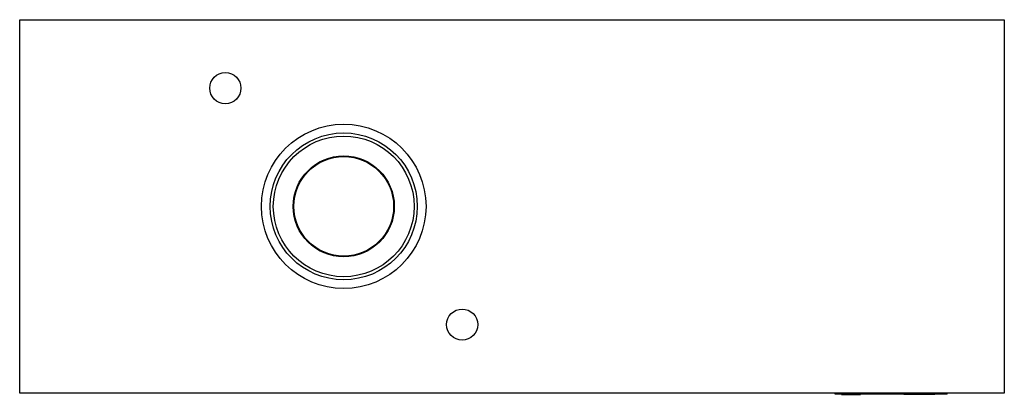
# Model space of a CAD drawing. Header units: millimetres. Extents: x 69.5 to 148.5, y 128.8 to 158.9.
import ezdxf

# ---------------------------------------------------------------- set-up
doc = ezdxf.new("R2010")
doc.units = ezdxf.units.MM

msp = doc.modelspace()

# ---------------------------------------------------------------- linework, layer by layer
at = {"color": 7, "linetype": 'Continuous', "lineweight": 25}
for p, q in [((69.549, 128.949), (69.549, 158.949)), ((69.549, 158.949), (148.549, 158.949)), ((148.549, 158.949), (148.549, 128.949)), ((148.549, 128.949), (69.549, 128.949)), ((134.976, 128.849), (134.976, 128.949)), ((136.976, 128.849), (134.976, 128.849)), ((135.457, 128.848), (135.457, 128.849)), ((135.476, 128.848), (135.476, 128.849)), ((135.476, 128.848), (137.015, 128.848)), ((136.976, 128.849), (136.976, 128.949)), ((141.976, 128.849), (136.976, 128.849)), ((137.015, 128.848), (137.015, 128.849)), ((137.941, 128.848), (137.941, 128.849)), ((138.679, 128.848), (138.679, 128.849)), ((139.412, 128.848), (139.412, 128.849)), ((139.43, 128.848), (139.43, 128.849)), ((140.476, 128.849), (140.476, 128.848)), ((140.476, 128.848), (140.476, 128.849)), ((140.976, 128.848), (140.476, 128.848)), ((140.976, 128.849), (140.976, 128.848)), ((141.476, 128.848), (140.976, 128.848)), ((141.476, 128.848), (141.476, 128.849)), ((141.976, 128.848), (141.476, 128.848)), ((141.976, 128.849), (141.976, 128.949)), ((141.976, 128.848), (141.976, 128.849)), ((143.976, 128.849), (141.976, 128.849)), ((142.476, 128.848), (141.976, 128.848)), ((142.476, 128.848), (142.476, 128.849)), ((142.976, 128.848), (142.476, 128.848)), ((142.976, 128.848), (142.976, 128.849)), ((142.976, 128.848), (142.976, 128.849)), ((143.976, 128.849), (143.976, 128.949))]:
    msp.add_line(p, q, dxfattribs=at)
for centre, radius in [((86.049, 153.449), 1.25), ((95.549, 143.949), 6.6), ((95.549, 143.949), 5.9), ((95.549, 143.949), 5.65), ((95.549, 143.949), 4.055), ((95.549, 143.949), 4), ((105.049, 134.449), 1.25)]:
    msp.add_circle(centre, radius, dxfattribs=at)

doc.saveas('drawing.dxf')
